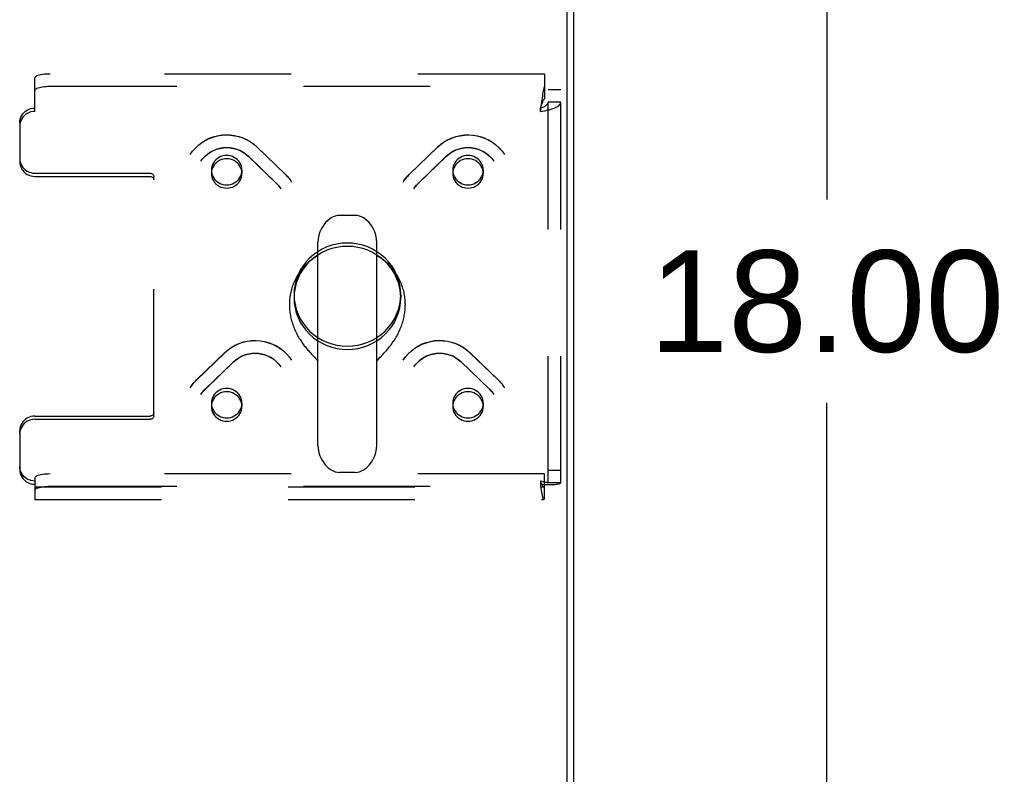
# Model space of a CAD drawing. Header units: inches. Extents: x 0 to 189, y 0 to 122.
# Tile 196 of 226: x 81.41 to 89.49, y 103.65 to 109.84. Entities that reach past the tile are written whole.
import ezdxf

# ---------------------------------------------------------------- set-up
doc = ezdxf.new("R2010")
doc.units = ezdxf.units.IN
doc.header["$LTSCALE"] = 10.388889
doc.header["$MEASUREMENT"] = 0
doc.linetypes.add('HIDDEN', pattern=[0.2, 0.1, -0.1])
doc.layers.get('0').update_dxf_attribs({"linetype": 'CONTINUOUS'})
doc.layers.add('DEFAULT_2', color=8, linetype='HIDDEN')
doc.layers.add('DIMENSIONS', color=7, linetype='CONTINUOUS')
doc.styles.get("Standard").update_dxf_attribs({"font": 'arial.ttf'})
doc.dimstyles.new('DIMSTYLE_1', dxfattribs={"dimtxt": 0.833333, "dimasz": 1.111111, "dimexe": 0.09, "dimexo": 0.07, "dimgap": 0.0375, "dimtad": 0, "dimtih": 1, "dimtoh": 1, "dimzin": 4, "dimdsep": 46, "dimtxsty": 'Standard', "dimblk": '_FILLED', "dimblk1": '_FILLED', "dimblk2": '_FILLED', "dimcen": 0.09, "dimadec": 3, "dimazin": 1, "dimtfac": 1, "dimtdec": 3, "dimtofl": 0, "dimtmove": 0, "dimatfit": 3, "dimldrblk": '_FILLED', "dimfxl": 0, "dimtolj": 1, "dimtzin": 4, "dimarcsym": 0})

# ---------------------------------------------------------------- blocks, each defined once
blk = doc.blocks.new('_FILLED')
at = {"color": 0, "linetype": 'ByBlock'}
blk.add_solid([(0, 0), (-1, 0.2), (-1, -0.2)], dxfattribs=at)
blk = doc.blocks.new('*D6')
at = {"layer": 'DIMENSIONS', "color": 2, "linetype": 'Continuous'}
for p, q in [((86.5058, 116.5352), (89.0323, 116.5352)), ((88.0323, 116.5352), (88.0323, 108.3686)), ((88.0323, 98.5352), (88.0323, 106.7019)), ((86.5058, 98.5352), (89.0323, 98.5352))]:
    blk.add_line(p, q, dxfattribs=at)
at = {"layer": 'DIMENSIONS', "color": 2, "linetype": 'Continuous', "xscale": 1.1111111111, "yscale": 1.1111111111, "zscale": 1.1111111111}
for p, rotation in [((88.0323, 116.5352), 90), ((88.0323, 98.5352), 270)]:
    blk.add_blockref('_FILLED', p, dxfattribs=dict(at, rotation=rotation))
at = {"layer": 'DIMENSIONS', "color": 2, "linetype": 'Continuous', "insert": (88.0323, 107.9519), "char_height": 0.83333, "width": 2.91202, "attachment_point": 2, "line_spacing_factor": 0.9}
blk.add_mtext('18.00', dxfattribs=at)

msp = doc.modelspace()

# ---------------------------------------------------------------- linework, layer by layer
at = {"color": 7, "linetype": 'Continuous'}
for p, q in [((85.902, 98.6616), (85.902, 116.4211)), ((84.1638, 108.2388), (84.0362, 108.2388)), ((83.8585, 106.3534), (83.8585, 108.0163)), ((84.3415, 106.3534), (84.3415, 108.0163)), ((83.625, 107.5119), (83.625, 107.5021)), ((84.575, 107.5119), (84.575, 107.5021)), ((83.8306, 107.0749), (83.8474, 107.0576)), ((83.8474, 107.0576), (83.8545, 107.0502)), ((83.8545, 107.0502), (83.8585, 107.046)), ((84.3415, 107.046), (84.3455, 107.0502)), ((84.3455, 107.0502), (84.3527, 107.0576)), ((84.3527, 107.0576), (84.3694, 107.0749)), ((84.3694, 107.0749), (84.379, 107.0849)), ((84.1638, 106.1308), (84.0362, 106.1308))]:
    msp.add_line(p, q, dxfattribs=at)
at = {"color": 3, "linetype": 'Continuous'}
msp.add_line((85.954, 116.3092), (85.954, 98.7612), dxfattribs=at)
at = {"color": 7, "linetype": 'Continuous'}
for points in [[(83.8585, 107.9087), (83.8514, 107.9046), (83.8409, 107.8982), (83.8305, 107.8915), (83.8204, 107.8845), (83.8104, 107.8773), (83.8007, 107.8698), (83.7911, 107.8621), (83.7818, 107.8541), (83.7726, 107.8459), (83.7637, 107.8374), (83.7551, 107.8288), (83.7467, 107.8199), (83.7385, 107.8109), (83.7305, 107.8016), (83.7228, 107.7921), (83.7154, 107.7824), (83.7083, 107.7726), (83.7014, 107.7625), (83.6947, 107.7523), (83.6884, 107.742), (83.6824, 107.7315), (83.6766, 107.7208), (83.6711, 107.71), (83.6659, 107.699), (83.661, 107.688), (83.6564, 107.6768), (83.6521, 107.6655), (83.6482, 107.6541), (83.6445, 107.6426), (83.6411, 107.631), (83.6381, 107.6193), (83.6353, 107.6076), (83.6329, 107.5957), (83.6308, 107.5839), (83.629, 107.572), (83.6276, 107.56), (83.6265, 107.548), (83.6256, 107.536), (83.6252, 107.524), (83.625, 107.5119)], [(84.575, 107.5119), (84.5748, 107.524), (84.5744, 107.536), (84.5735, 107.548), (84.5724, 107.56), (84.571, 107.5719), (84.5692, 107.5838), (84.5671, 107.5957), (84.5647, 107.6075), (84.5619, 107.6193), (84.5589, 107.6309), (84.5555, 107.6425), (84.5519, 107.654), (84.5479, 107.6654), (84.5436, 107.6767), (84.539, 107.6879), (84.5341, 107.699), (84.5289, 107.71), (84.5234, 107.7208), (84.5177, 107.7314), (84.5116, 107.742), (84.5053, 107.7523), (84.4987, 107.7625), (84.4918, 107.7726), (84.4846, 107.7824), (84.4772, 107.7921), (84.4695, 107.8016), (84.4615, 107.8109), (84.4534, 107.8199), (84.4449, 107.8288), (84.4363, 107.8375), (84.4274, 107.8459), (84.4182, 107.8541), (84.4089, 107.8621), (84.3993, 107.8698), (84.3896, 107.8773), (84.3796, 107.8845), (84.3694, 107.8915), (84.3591, 107.8982), (84.3486, 107.9047), (84.3415, 107.9087)], [(83.625, 107.5021), (83.6251, 107.4952), (83.6254, 107.4841), (83.6259, 107.4729), (83.6268, 107.4617), (83.6279, 107.4506), (83.6293, 107.4394), (83.631, 107.4282), (83.6329, 107.4171), (83.635, 107.406), (83.6375, 107.3949), (83.6402, 107.3839), (83.6431, 107.3729), (83.6463, 107.362), (83.6497, 107.3512), (83.6533, 107.3405), (83.6572, 107.3298), (83.6612, 107.3193), (83.6655, 107.3088), (83.67, 107.2985), (83.6746, 107.2883), (83.6795, 107.2782), (83.6845, 107.2683), (83.6896, 107.2585), (83.6949, 107.2489), (83.7004, 107.2395), (83.7059, 107.2302), (83.7116, 107.221), (83.7174, 107.2121), (83.7232, 107.2033), (83.7291, 107.1947), (83.7351, 107.1863), (83.7411, 107.1781), (83.7471, 107.1701), (83.7531, 107.1623), (83.7592, 107.1547), (83.7652, 107.1473), (83.7712, 107.1401), (83.7771, 107.1331), (83.783, 107.1264), (83.7887, 107.1198), (83.7944, 107.1134), (83.8, 107.1073), (83.8055, 107.1014), (83.8108, 107.0956), (83.816, 107.0901), (83.821, 107.0849), (83.8306, 107.0749)], [(84.379, 107.0849), (84.384, 107.0902), (84.3892, 107.0957), (84.3945, 107.1014), (84.4, 107.1073), (84.4056, 107.1135), (84.4113, 107.1198), (84.4171, 107.1264), (84.4229, 107.1332), (84.4289, 107.1402), (84.4348, 107.1474), (84.4409, 107.1548), (84.4469, 107.1624), (84.4529, 107.1702), (84.4589, 107.1782), (84.4649, 107.1864), (84.4709, 107.1948), (84.4768, 107.2033), (84.4827, 107.2121), (84.4884, 107.2211), (84.4941, 107.2302), (84.4996, 107.2395), (84.5051, 107.249), (84.5104, 107.2586), (84.5155, 107.2684), (84.5205, 107.2783), (84.5254, 107.2883), (84.53, 107.2985), (84.5345, 107.3089), (84.5388, 107.3193), (84.5429, 107.3298), (84.5467, 107.3405), (84.5503, 107.3512), (84.5538, 107.3621), (84.5569, 107.3729), (84.5599, 107.3839), (84.5625, 107.3949), (84.565, 107.406), (84.5671, 107.4171), (84.5691, 107.4282), (84.5707, 107.4394), (84.5721, 107.4506), (84.5732, 107.4618), (84.5741, 107.4729), (84.5746, 107.4841), (84.5749, 107.4952), (84.575, 107.5021)]]:
    msp.add_lwpolyline(points, dxfattribs=at)
for centre, radius, start, end in [((84.1, 108.0163), 0.2415, 123.18477, 180), ((84.0362, 108.1138), 0.125, 90, 123.18477), ((84.1638, 108.1138), 0.125, 56.81523, 90), ((84.1, 108.0163), 0.2415, 0, 56.81523), ((84.1, 106.3533), 0.2415, 180, 236.81523), ((84.1, 106.3533), 0.2415, 303.18477, 360), ((84.0362, 106.2558), 0.125, 236.81523, 270), ((84.1638, 106.2558), 0.125, 270, 303.18477)]:
    msp.add_arc(centre, radius, start, end, dxfattribs=at)
at = {"layer": 'DEFAULT_2', "color": 8, "linetype": 'HIDDEN'}
for p, q in [((81.5375, 109.0912), (81.5375, 109.3657)), ((85.716, 109.3981), (81.6625, 109.3981)), ((85.716, 109.3981), (85.716, 109.2957)), ((81.6625, 109.2976), (85.716, 109.2976)), ((85.716, 109.2957), (85.716, 109.1953)), ((85.85, 109.2687), (85.746, 109.2687)), ((85.746, 106.0444), (85.746, 109.2687)), ((85.85, 106.0444), (85.85, 109.2687)), ((85.683, 109.0912), (85.683, 109.1181)), ((85.85, 109.1663), (85.746, 109.1663)), ((81.4125, 108.9974), (81.4125, 108.9705)), ((81.4125, 108.9705), (81.4125, 108.679)), ((83.3579, 108.8007), (83.5909, 108.5757)), ((83.3595, 108.7987), (83.5925, 108.5737)), ((84.6075, 108.5737), (84.8405, 108.7987)), ((84.6091, 108.5757), (84.8421, 108.8007)), ((83.2857, 108.7259), (83.5186, 108.5009)), ((83.2872, 108.7239), (83.5202, 108.4989)), ((84.6798, 108.4989), (84.9128, 108.7239)), ((84.6814, 108.5009), (84.9143, 108.7259)), ((81.5375, 108.5852), (82.4825, 108.5852)), ((81.5375, 108.5583), (82.4825, 108.5583)), ((82.5125, 108.5293), (82.5125, 108.5562)), ((82.9854, 108.6099), (82.9854, 108.5829)), ((83.2354, 108.6099), (83.2354, 108.5829)), ((84.9646, 108.6099), (84.9646, 108.5829)), ((85.2146, 108.6099), (85.2146, 108.5829)), ((82.5125, 106.595), (82.5125, 108.5293)), ((83.6625, 107.5891), (83.6625, 107.5621)), ((84.5375, 107.5891), (84.5375, 107.5621)), ((82.8614, 106.887), (83.0943, 107.112)), ((82.863, 106.889), (83.0959, 107.114)), ((85.1041, 107.114), (85.337, 106.889)), ((85.1057, 107.112), (85.3386, 106.887)), ((82.9336, 106.8123), (83.1666, 107.0373)), ((82.9352, 106.8142), (83.1682, 107.0392)), ((85.0318, 107.0392), (85.2648, 106.8142)), ((85.0334, 107.0373), (85.2664, 106.8123)), ((82.9854, 106.6982), (82.9854, 106.6713)), ((83.2354, 106.6982), (83.2354, 106.6713)), ((84.9646, 106.6982), (84.9646, 106.6713)), ((85.2146, 106.6982), (85.2146, 106.6713)), ((81.5375, 106.593), (82.4825, 106.593)), ((81.5375, 106.566), (82.4825, 106.566)), ((81.4125, 106.4453), (81.4125, 106.4722)), ((81.4125, 106.4453), (81.4125, 106.1538)), ((85.716, 106.1178), (81.6625, 106.1178)), ((85.716, 105.915), (85.716, 106.1178)), ((85.85, 106.1468), (85.746, 106.1468)), ((81.5375, 106.0855), (81.5375, 106.0331)), ((85.683, 106.06), (85.683, 106.0331)), ((85.85, 106.0444), (85.746, 106.0444)), ((81.5375, 106.0331), (81.5375, 105.9093)), ((81.5375, 106.0133), (85.7105, 106.0133)), ((81.6625, 106.0174), (85.716, 106.0174)), ((81.5375, 105.9093), (85.7105, 105.9093))]:
    msp.add_line(p, q, dxfattribs=at)
for points in [[(81.6625, 109.3981), (81.646, 109.3978), (81.6301, 109.397), (81.6147, 109.3956), (81.6, 109.3938), (81.5864, 109.3914), (81.5741, 109.3886), (81.5633, 109.3854), (81.5542, 109.3819), (81.547, 109.3781), (81.5418, 109.3741), (81.5386, 109.37), (81.5375, 109.3657)], [(81.5375, 109.2653), (81.5386, 109.2696), (81.5418, 109.2737), (81.547, 109.2777), (81.5542, 109.2815), (81.5633, 109.285), (81.5741, 109.2882), (81.5864, 109.291), (81.6, 109.2933), (81.6147, 109.2952), (81.6301, 109.2965), (81.646, 109.2974), (81.6625, 109.2976)], [(85.716, 109.2957), (85.7136, 109.2899), (85.7113, 109.2821), (85.7089, 109.2724), (85.7066, 109.261), (85.7042, 109.248), (85.7019, 109.2336), (85.6995, 109.2179), (85.6971, 109.2012), (85.6948, 109.1837), (85.6924, 109.1655), (85.6901, 109.1469)], [(85.716, 109.1953), (85.7136, 109.1931), (85.7113, 109.1901), (85.7089, 109.1865), (85.7066, 109.1822), (85.7042, 109.1773), (85.7019, 109.1718), (85.6995, 109.1659), (85.6971, 109.1596), (85.6948, 109.153), (85.6924, 109.1461), (85.6901, 109.1391)], [(81.4125, 108.9974), (81.4136, 109.0133), (81.4168, 109.0286), (81.422, 109.0436), (81.4292, 109.0578), (81.4383, 109.0709), (81.4491, 109.0828), (81.4614, 109.0932), (81.475, 109.1019), (81.4897, 109.1089), (81.5051, 109.114), (81.521, 109.1171), (81.5375, 109.1181)], [(85.683, 109.0912), (85.7017, 109.0938), (85.7202, 109.0968), (85.7382, 109.1005), (85.7555, 109.1046), (85.7718, 109.1092), (85.7871, 109.1143), (85.8011, 109.1198), (85.8136, 109.1257), (85.8244, 109.1319), (85.8335, 109.1384), (85.8406, 109.1452), (85.8458, 109.1521), (85.849, 109.1592), (85.85, 109.1663)], [(85.683, 109.1181), (85.6901, 109.1205), (85.697, 109.1231), (85.7038, 109.1259), (85.7103, 109.1288), (85.7165, 109.132), (85.7223, 109.1353), (85.7275, 109.1388), (85.7323, 109.1425), (85.7363, 109.1462), (85.7398, 109.1501), (85.7425, 109.1541), (85.7444, 109.1581), (85.7456, 109.1622), (85.746, 109.1663)], [(85.6901, 109.1469), (85.6854, 109.1095), (85.683, 109.0912)], [(85.6901, 109.1391), (85.6854, 109.125), (85.683, 109.1181)], [(81.5375, 109.0912), (81.521, 109.0901), (81.5051, 109.0871), (81.4897, 109.082), (81.475, 109.075), (81.4614, 109.0662), (81.4491, 109.0558), (81.4383, 109.044), (81.4292, 109.0308), (81.422, 109.0167), (81.4168, 109.0017), (81.4136, 108.9864), (81.4125, 108.9705)], [(82.8107, 108.7367), (82.8307, 108.765), (82.8535, 108.7912), (82.8789, 108.8152), (82.9066, 108.8366), (82.9363, 108.8551), (82.9678, 108.8707), (83.0007, 108.8831), (83.0346, 108.8922), (83.0693, 108.898), (83.1044, 108.9003), (83.1395, 108.8992), (83.1743, 108.8946), (83.2084, 108.8867), (83.2415, 108.8755), (83.2733, 108.8611), (83.3035, 108.8437), (83.3318, 108.8235), (83.3579, 108.8007)], [(82.8107, 108.7367), (82.8307, 108.7648), (82.8535, 108.7908), (82.8789, 108.8145), (82.9066, 108.8355), (82.9363, 108.8538), (82.9678, 108.8691), (83.0007, 108.8813), (83.0348, 108.8902), (83.0695, 108.8959), (83.1047, 108.8981), (83.14, 108.897), (83.1749, 108.8924), (83.2092, 108.8845), (83.2426, 108.8734), (83.2746, 108.8591), (83.3049, 108.8417), (83.3334, 108.8215), (83.3595, 108.7987)], [(84.8405, 108.7987), (84.8666, 108.8215), (84.895, 108.8417), (84.9254, 108.859), (84.9573, 108.8733), (84.9906, 108.8845), (85.0249, 108.8924), (85.0599, 108.8969), (85.0951, 108.8981), (85.1303, 108.8959), (85.1651, 108.8903), (85.1991, 108.8813), (85.2321, 108.8692), (85.2636, 108.8539), (85.2933, 108.8356), (85.3211, 108.8145), (85.3465, 108.7909), (85.3693, 108.7648), (85.3893, 108.7367)], [(84.8421, 108.8007), (84.8683, 108.8236), (84.8967, 108.8439), (84.9271, 108.8614), (84.9592, 108.8758), (84.9926, 108.887), (85.0269, 108.8948), (85.0618, 108.8993), (85.097, 108.9003), (85.132, 108.8978), (85.1666, 108.8919), (85.2005, 108.8827), (85.2332, 108.8703), (85.2644, 108.8547), (85.2939, 108.8362), (85.3214, 108.8149), (85.3466, 108.7911), (85.3693, 108.7649), (85.3893, 108.7367)], [(82.8994, 108.6823), (82.9155, 108.7044), (82.934, 108.7247), (82.9548, 108.7429), (82.9776, 108.7588), (83.002, 108.772), (83.0278, 108.7825), (83.0546, 108.7901), (83.0821, 108.7948), (83.11, 108.7963), (83.1378, 108.7949), (83.1653, 108.7904), (83.1921, 108.7829), (83.2178, 108.7725), (83.2422, 108.7595), (83.2649, 108.7439), (83.2857, 108.7259)], [(82.8994, 108.6823), (82.9156, 108.7045), (82.9344, 108.7246), (82.9553, 108.7425), (82.9782, 108.758), (83.0027, 108.7709), (83.0286, 108.781), (83.0554, 108.7883), (83.083, 108.7928), (83.1109, 108.7942), (83.1387, 108.7927), (83.1663, 108.7882), (83.1931, 108.7808), (83.219, 108.7705), (83.2435, 108.7575), (83.2663, 108.7419), (83.2872, 108.7239)], [(84.9128, 108.7239), (84.9336, 108.7419), (84.9565, 108.7575), (84.981, 108.7705), (85.0068, 108.7807), (85.0336, 108.7881), (85.0611, 108.7927), (85.089, 108.7942), (85.1169, 108.7928), (85.1444, 108.7884), (85.1713, 108.7811), (85.1972, 108.7709), (85.2217, 108.758), (85.2446, 108.7425), (85.2656, 108.7246), (85.2844, 108.7045), (85.3006, 108.6823)], [(84.9143, 108.7259), (84.9352, 108.7439), (84.958, 108.7596), (84.9825, 108.7727), (85.0084, 108.783), (85.0353, 108.7905), (85.0628, 108.7949), (85.0907, 108.7963), (85.1186, 108.7947), (85.146, 108.79), (85.1728, 108.7823), (85.1984, 108.7718), (85.2227, 108.7586), (85.2454, 108.7428), (85.266, 108.7247), (85.2845, 108.7044), (85.3006, 108.6823)], [(81.4125, 108.7059), (81.4136, 108.69), (81.4168, 108.6747), (81.422, 108.6597), (81.4292, 108.6455), (81.4383, 108.6324), (81.4491, 108.6205), (81.4614, 108.6101), (81.475, 108.6013), (81.4897, 108.5944), (81.5051, 108.5893), (81.521, 108.5862), (81.5375, 108.5852)], [(83.1104, 108.7306), (83.0941, 108.7296), (83.0781, 108.7265), (83.0626, 108.7214), (83.0479, 108.7144), (83.0343, 108.7057), (83.0221, 108.6952), (83.0113, 108.6834), (83.0022, 108.6702), (82.995, 108.6561), (82.9897, 108.6411), (82.9865, 108.6256), (82.9854, 108.6099)], [(83.1104, 108.7037), (83.0941, 108.7027), (83.0781, 108.6996), (83.0626, 108.6945), (83.0479, 108.6875), (83.0343, 108.6787), (83.0221, 108.6683), (83.0113, 108.6564), (83.0022, 108.6433), (82.995, 108.6292), (82.9897, 108.6142), (82.9865, 108.5987), (82.9854, 108.5829)], [(83.1988, 108.6952), (83.1865, 108.7057), (83.1729, 108.7144), (83.1583, 108.7214), (83.1428, 108.7265), (83.1268, 108.7296), (83.1104, 108.7306)], [(83.1988, 108.6683), (83.1865, 108.6787), (83.1729, 108.6875), (83.1583, 108.6945), (83.1428, 108.6996), (83.1268, 108.7027), (83.1104, 108.7037)], [(85.0896, 108.7306), (85.0732, 108.7296), (85.0572, 108.7265), (85.0417, 108.7214), (85.0271, 108.7144), (85.0135, 108.7057), (85.0012, 108.6952)], [(85.0896, 108.7037), (85.0732, 108.7027), (85.0572, 108.6996), (85.0417, 108.6945), (85.0271, 108.6875), (85.0135, 108.6787), (85.0012, 108.6683)], [(85.2146, 108.6099), (85.2135, 108.6256), (85.2103, 108.6411), (85.205, 108.6561), (85.1978, 108.6702), (85.1887, 108.6834), (85.1779, 108.6952), (85.1657, 108.7057), (85.1521, 108.7144), (85.1374, 108.7214), (85.1219, 108.7265), (85.1059, 108.7296), (85.0896, 108.7306)], [(85.2146, 108.5829), (85.2135, 108.5987), (85.2103, 108.6142), (85.205, 108.6292), (85.1978, 108.6433), (85.1887, 108.6564), (85.1779, 108.6683), (85.1657, 108.6787), (85.1521, 108.6875), (85.1374, 108.6945), (85.1219, 108.6996), (85.1059, 108.7027), (85.0896, 108.7037)], [(81.4125, 108.679), (81.4136, 108.6631), (81.4168, 108.6477), (81.422, 108.6328), (81.4292, 108.6186), (81.4383, 108.6055), (81.4491, 108.5936), (81.4614, 108.5832), (81.475, 108.5744), (81.4897, 108.5675), (81.5051, 108.5624), (81.521, 108.5593), (81.5375, 108.5583)], [(83.2354, 108.6099), (83.2344, 108.6256), (83.2312, 108.6411), (83.2259, 108.6561), (83.2187, 108.6702), (83.2097, 108.6833), (83.1988, 108.6952)], [(83.2354, 108.5829), (83.2344, 108.5987), (83.2312, 108.6142), (83.2259, 108.6291), (83.2187, 108.6433), (83.2097, 108.6563), (83.1988, 108.6683)], [(85.0012, 108.6952), (84.9903, 108.6833), (84.9813, 108.6702), (84.9741, 108.6561), (84.9688, 108.6411), (84.9656, 108.6256), (84.9646, 108.6099)], [(85.0012, 108.6683), (84.9903, 108.6563), (84.9813, 108.6433), (84.9741, 108.6291), (84.9688, 108.6142), (84.9656, 108.5987), (84.9646, 108.5829)], [(82.4825, 108.5852), (82.4885, 108.5846), (82.494, 108.583), (82.4992, 108.5803), (82.5037, 108.5767), (82.5074, 108.5723), (82.5102, 108.5673), (82.5119, 108.562), (82.5125, 108.5562)], [(82.4825, 108.5583), (82.4885, 108.5577), (82.494, 108.5561), (82.4992, 108.5534), (82.5037, 108.5498), (82.5074, 108.5454), (82.5102, 108.5404), (82.5119, 108.535), (82.5125, 108.5293)], [(82.9854, 108.6099), (82.9865, 108.5941), (82.9897, 108.5786), (82.995, 108.5637), (83.0022, 108.5495), (83.0113, 108.5364), (83.0221, 108.5245)], [(82.9854, 108.5829), (82.9865, 108.5672), (82.9897, 108.5517), (82.995, 108.5367), (83.0022, 108.5226), (83.0113, 108.5094), (83.0221, 108.4976)], [(83.1104, 108.4891), (83.1269, 108.4902), (83.1428, 108.4932), (83.1583, 108.4983), (83.1729, 108.5053), (83.1865, 108.5141), (83.1988, 108.5245), (83.2096, 108.5364), (83.2187, 108.5495), (83.2259, 108.5637), (83.2312, 108.5786), (83.2344, 108.5941), (83.2354, 108.6099)], [(83.1104, 108.4622), (83.1269, 108.4633), (83.1428, 108.4663), (83.1583, 108.4714), (83.1729, 108.4784), (83.1865, 108.4872), (83.1988, 108.4976), (83.2096, 108.5095), (83.2187, 108.5226), (83.2259, 108.5367), (83.2312, 108.5517), (83.2344, 108.5672), (83.2354, 108.5829)], [(83.5909, 108.5757), (83.6006, 108.5659), (83.61, 108.5557), (83.6189, 108.5452), (83.6274, 108.5344), (83.6355, 108.5232), (83.6431, 108.5117)], [(83.5925, 108.5737), (83.6019, 108.5642), (83.611, 108.5543), (83.6197, 108.5441), (83.6279, 108.5336), (83.6357, 108.5228)], [(84.5569, 108.5117), (84.5645, 108.5232), (84.5726, 108.5344), (84.5811, 108.5452), (84.59, 108.5557), (84.5994, 108.5659), (84.6091, 108.5757)], [(84.5643, 108.5228), (84.5721, 108.5336), (84.5803, 108.5441), (84.589, 108.5543), (84.5981, 108.5642), (84.6075, 108.5737)], [(84.9646, 108.6099), (84.9656, 108.5941), (84.9688, 108.5786), (84.9741, 108.5637), (84.9813, 108.5495), (84.9904, 108.5364), (85.0012, 108.5245), (85.0135, 108.5141), (85.0271, 108.5053), (85.0417, 108.4983), (85.0572, 108.4932), (85.0731, 108.4902), (85.0896, 108.4891)], [(84.9646, 108.5829), (84.9656, 108.5672), (84.9688, 108.5517), (84.9741, 108.5367), (84.9813, 108.5226), (84.9904, 108.5095), (85.0012, 108.4976), (85.0135, 108.4872), (85.0271, 108.4784), (85.0417, 108.4714), (85.0572, 108.4663), (85.0731, 108.4633), (85.0896, 108.4622)], [(85.1779, 108.5245), (85.1887, 108.5364), (85.1978, 108.5495), (85.205, 108.5637), (85.2103, 108.5786), (85.2135, 108.5941), (85.2146, 108.6099)], [(85.1779, 108.4976), (85.1887, 108.5094), (85.1978, 108.5226), (85.205, 108.5367), (85.2103, 108.5517), (85.2135, 108.5672), (85.2146, 108.5829)], [(83.0221, 108.5245), (83.0345, 108.514), (83.0479, 108.5053), (83.0626, 108.4983), (83.0781, 108.4932), (83.094, 108.4902), (83.1104, 108.4891)], [(83.0221, 108.4976), (83.0345, 108.4871), (83.0479, 108.4784), (83.0626, 108.4714), (83.0781, 108.4663), (83.094, 108.4633), (83.1104, 108.4622)], [(83.5186, 108.5009), (83.5253, 108.4942), (83.5317, 108.4872), (83.5378, 108.4801), (83.5437, 108.4727), (83.5492, 108.4651), (83.5545, 108.4573)], [(83.5202, 108.4989), (83.5266, 108.4925), (83.5327, 108.4859), (83.5385, 108.4791), (83.5441, 108.472), (83.5494, 108.4648)], [(84.6455, 108.4573), (84.6508, 108.4651), (84.6563, 108.4727), (84.6622, 108.4801), (84.6683, 108.4872), (84.6747, 108.4942), (84.6814, 108.5009)], [(84.6506, 108.4648), (84.6559, 108.472), (84.6615, 108.4791), (84.6673, 108.4859), (84.6734, 108.4925), (84.6798, 108.4989)], [(85.0896, 108.4891), (85.106, 108.4902), (85.1219, 108.4932), (85.1374, 108.4983), (85.1521, 108.5053), (85.1655, 108.514), (85.1779, 108.5245)], [(85.0896, 108.4622), (85.106, 108.4633), (85.1219, 108.4663), (85.1374, 108.4714), (85.1521, 108.4784), (85.1655, 108.4871), (85.1779, 108.4976)], [(84.1, 108.0117), (84.0569, 108.0096), (84.0146, 108.0035), (83.973, 107.9934), (83.9326, 107.9795), (83.8938, 107.9617), (83.8569, 107.9404), (83.8225, 107.9157), (83.7906, 107.8879), (83.7618, 107.8571), (83.7362, 107.8238), (83.7142, 107.7883), (83.6958, 107.7508), (83.6814, 107.7117), (83.6709, 107.6715), (83.6646, 107.6305), (83.6625, 107.5891)], [(84.1, 107.9847), (84.0569, 107.9827), (84.0146, 107.9766), (83.973, 107.9665), (83.9326, 107.9526), (83.8938, 107.9348), (83.8569, 107.9135), (83.8225, 107.8888), (83.7906, 107.861), (83.7618, 107.8302), (83.7362, 107.7969), (83.7142, 107.7613), (83.6958, 107.7239), (83.6814, 107.6848), (83.6709, 107.6446), (83.6646, 107.6036), (83.6625, 107.5621)], [(84.5375, 107.5891), (84.5354, 107.6305), (84.5291, 107.6715), (84.5186, 107.7117), (84.5042, 107.7508), (84.4858, 107.7883), (84.4638, 107.8238), (84.4382, 107.8571), (84.4094, 107.8879), (84.3775, 107.9157), (84.3431, 107.9404), (84.3062, 107.9617), (84.2674, 107.9795), (84.227, 107.9934), (84.1854, 108.0035), (84.1431, 108.0096), (84.1, 108.0117)], [(84.5375, 107.5621), (84.5354, 107.6036), (84.5291, 107.6446), (84.5186, 107.6848), (84.5042, 107.7239), (84.4858, 107.7613), (84.4638, 107.7969), (84.4382, 107.8302), (84.4094, 107.861), (84.3775, 107.8888), (84.3431, 107.9135), (84.3062, 107.9348), (84.2674, 107.9526), (84.227, 107.9665), (84.1854, 107.9766), (84.1431, 107.9827), (84.1, 107.9847)], [(83.6625, 107.5891), (83.6646, 107.5476), (83.6709, 107.5066), (83.6814, 107.4664), (83.6958, 107.4273), (83.7142, 107.3899), (83.7362, 107.3543), (83.7618, 107.321), (83.7906, 107.2902), (83.8225, 107.2624), (83.8569, 107.2377), (83.8938, 107.2164), (83.9326, 107.1986), (83.973, 107.1847), (84.0146, 107.1746), (84.0569, 107.1685), (84.1, 107.1665)], [(84.1, 107.1665), (84.1431, 107.1685), (84.1854, 107.1746), (84.227, 107.1847), (84.2674, 107.1986), (84.3062, 107.2164), (84.3431, 107.2377), (84.3775, 107.2624), (84.4094, 107.2902), (84.4382, 107.321), (84.4638, 107.3543), (84.4858, 107.3899), (84.5042, 107.4273), (84.5186, 107.4664), (84.5291, 107.5066), (84.5354, 107.5476), (84.5375, 107.5891)], [(83.6625, 107.5621), (83.6646, 107.5207), (83.6709, 107.4797), (83.6814, 107.4395), (83.6958, 107.4004), (83.7142, 107.3629), (83.7362, 107.3274), (83.7618, 107.2941), (83.7906, 107.2633), (83.8225, 107.2355), (83.8569, 107.2108), (83.8938, 107.1895), (83.9326, 107.1717), (83.973, 107.1578), (84.0146, 107.1477), (84.0569, 107.1416), (84.1, 107.1396)], [(84.1, 107.1396), (84.1431, 107.1416), (84.1854, 107.1477), (84.227, 107.1578), (84.2674, 107.1717), (84.3062, 107.1895), (84.3431, 107.2108), (84.3775, 107.2355), (84.4094, 107.2633), (84.4382, 107.2941), (84.4638, 107.3274), (84.4858, 107.3629), (84.5042, 107.4004), (84.5186, 107.4395), (84.5291, 107.4797), (84.5354, 107.5207), (84.5375, 107.5621)], [(83.0943, 107.112), (83.1205, 107.1348), (83.1489, 107.155), (83.1792, 107.1724), (83.2112, 107.1867), (83.2445, 107.1978), (83.2788, 107.2057), (83.3137, 107.2103), (83.3489, 107.2115), (83.3841, 107.2092), (83.4189, 107.2036), (83.453, 107.1947), (83.4859, 107.1825), (83.5174, 107.1672), (83.5472, 107.1489), (83.5749, 107.1279), (83.6003, 107.1042), (83.6231, 107.0782), (83.6431, 107.0501)], [(83.0959, 107.114), (83.1221, 107.1369), (83.1506, 107.1572), (83.181, 107.1747), (83.2131, 107.1891), (83.2464, 107.2003), (83.2807, 107.2082), (83.3157, 107.2126), (83.3508, 107.2136), (83.3859, 107.2111), (83.4205, 107.2053), (83.4543, 107.1961), (83.487, 107.1836), (83.5182, 107.168), (83.5478, 107.1495), (83.5752, 107.1282), (83.6004, 107.1044), (83.6231, 107.0783), (83.6431, 107.0501)], [(84.5569, 107.0501), (84.5769, 107.0783), (84.5997, 107.1045), (84.6251, 107.1285), (84.6528, 107.1499), (84.6825, 107.1685), (84.714, 107.184), (84.7468, 107.1964), (84.7808, 107.2056), (84.8155, 107.2113), (84.8505, 107.2136), (84.8856, 107.2125), (84.9204, 107.2079), (84.9546, 107.2), (84.9877, 107.1888), (85.0195, 107.1745), (85.0497, 107.1571), (85.078, 107.1369), (85.1041, 107.114)], [(84.5569, 107.0501), (84.5769, 107.0782), (84.5997, 107.1042), (84.625, 107.1278), (84.6527, 107.1489), (84.6825, 107.1671), (84.714, 107.1824), (84.7469, 107.1946), (84.7809, 107.2036), (84.8157, 107.2092), (84.8509, 107.2114), (84.8861, 107.2103), (84.9211, 107.2058), (84.9554, 107.1979), (84.9887, 107.1867), (85.0207, 107.1724), (85.0511, 107.1551), (85.0795, 107.1349), (85.1057, 107.112)], [(83.1666, 107.0373), (83.1875, 107.0553), (83.2103, 107.0708), (83.2348, 107.0838), (83.2606, 107.0941), (83.2874, 107.1015), (83.3149, 107.106), (83.3428, 107.1075), (83.3707, 107.1061), (83.3982, 107.1017), (83.4251, 107.0944), (83.451, 107.0843), (83.4756, 107.0714), (83.4985, 107.0559), (83.5195, 107.038), (83.5382, 107.0178), (83.5545, 106.9956)], [(83.1682, 107.0392), (83.189, 107.0572), (83.2118, 107.0729), (83.2363, 107.086), (83.2622, 107.0964), (83.2891, 107.1038), (83.3167, 107.1083), (83.3445, 107.1097), (83.3724, 107.108), (83.3999, 107.1033), (83.4266, 107.0957), (83.4523, 107.0851), (83.4766, 107.0719), (83.4992, 107.0561), (83.5199, 107.038), (83.5384, 107.0178), (83.5545, 106.9956)], [(84.6455, 106.9956), (84.6617, 107.0178), (84.6802, 107.0381), (84.701, 107.0563), (84.7237, 107.0721), (84.7482, 107.0854), (84.7739, 107.0959), (84.8008, 107.1035), (84.8283, 107.1081), (84.8561, 107.1097), (84.884, 107.1082), (84.9114, 107.1037), (84.9382, 107.0962), (84.9639, 107.0859), (84.9883, 107.0728), (85.011, 107.0572), (85.0318, 107.0392)], [(84.6455, 106.9956), (84.6618, 107.0178), (84.6805, 107.0379), (84.7015, 107.0558), (84.7244, 107.0713), (84.7489, 107.0842), (84.7747, 107.0944), (84.8016, 107.1017), (84.8291, 107.1061), (84.857, 107.1075), (84.8849, 107.106), (84.9124, 107.1015), (84.9393, 107.0941), (84.9651, 107.0838), (84.9896, 107.0709), (85.0125, 107.0553), (85.0334, 107.0373)], [(82.8107, 106.8251), (82.8184, 106.8365), (82.8264, 106.8477), (82.8349, 106.8585), (82.8439, 106.869), (82.8532, 106.8792), (82.863, 106.889)], [(82.8181, 106.8362), (82.8259, 106.847), (82.8342, 106.8575), (82.8428, 106.8676), (82.8519, 106.8775), (82.8614, 106.887)], [(85.337, 106.889), (85.3468, 106.8792), (85.3561, 106.869), (85.3651, 106.8585), (85.3736, 106.8477), (85.3816, 106.8365), (85.3893, 106.8251)], [(85.3386, 106.887), (85.3481, 106.8775), (85.3572, 106.8676), (85.3658, 106.8575), (85.3741, 106.847), (85.3819, 106.8362)], [(82.8994, 106.7706), (82.9046, 106.7784), (82.9102, 106.786), (82.916, 106.7934), (82.9221, 106.8006), (82.9285, 106.8075), (82.9352, 106.8142)], [(82.9044, 106.7781), (82.9097, 106.7854), (82.9153, 106.7924), (82.9212, 106.7993), (82.9273, 106.8059), (82.9336, 106.8123)], [(83.0221, 106.7836), (83.0113, 106.7717), (83.0022, 106.7586), (82.995, 106.7444), (82.9897, 106.7294), (82.9865, 106.7139), (82.9854, 106.6982)], [(83.1104, 106.8189), (83.094, 106.8179), (83.0781, 106.8148), (83.0626, 106.8097), (83.0479, 106.8028), (83.0345, 106.794), (83.0221, 106.7836)], [(83.1104, 106.792), (83.094, 106.7909), (83.0781, 106.7879), (83.0626, 106.7828), (83.0479, 106.7758), (83.0345, 106.7671), (83.0221, 106.7566)], [(83.2354, 106.6982), (83.2344, 106.7139), (83.2312, 106.7294), (83.2259, 106.7444), (83.2187, 106.7586), (83.2096, 106.7717), (83.1988, 106.7836), (83.1865, 106.794), (83.1729, 106.8028), (83.1583, 106.8097), (83.1428, 106.8148), (83.1269, 106.8179), (83.1104, 106.8189)], [(83.2354, 106.6713), (83.2344, 106.687), (83.2312, 106.7025), (83.2259, 106.7175), (83.2187, 106.7316), (83.2096, 106.7448), (83.1988, 106.7566), (83.1865, 106.7671), (83.1729, 106.7758), (83.1583, 106.7828), (83.1428, 106.7879), (83.1269, 106.7909), (83.1104, 106.792)], [(85.0896, 106.8189), (85.0731, 106.8179), (85.0572, 106.8148), (85.0417, 106.8097), (85.0271, 106.8028), (85.0135, 106.794), (85.0012, 106.7836), (84.9904, 106.7717), (84.9813, 106.7586), (84.9741, 106.7444), (84.9688, 106.7294), (84.9656, 106.7139), (84.9646, 106.6982)], [(85.0896, 106.792), (85.0731, 106.7909), (85.0572, 106.7879), (85.0417, 106.7828), (85.0271, 106.7758), (85.0135, 106.7671), (85.0012, 106.7566), (84.9904, 106.7448), (84.9813, 106.7316), (84.9741, 106.7175), (84.9688, 106.7025), (84.9656, 106.687), (84.9646, 106.6713)], [(85.1779, 106.7836), (85.1655, 106.794), (85.1521, 106.8028), (85.1374, 106.8097), (85.1219, 106.8148), (85.106, 106.8179), (85.0896, 106.8189)], [(85.1779, 106.7566), (85.1655, 106.7671), (85.1521, 106.7758), (85.1374, 106.7828), (85.1219, 106.7879), (85.106, 106.7909), (85.0896, 106.792)], [(85.2146, 106.6982), (85.2135, 106.7139), (85.2103, 106.7294), (85.205, 106.7444), (85.1978, 106.7586), (85.1887, 106.7717), (85.1779, 106.7836)], [(85.2648, 106.8142), (85.2715, 106.8075), (85.2779, 106.8006), (85.284, 106.7934), (85.2898, 106.786), (85.2954, 106.7784), (85.3006, 106.7706)], [(85.2664, 106.8123), (85.2727, 106.8059), (85.2788, 106.7993), (85.2847, 106.7924), (85.2903, 106.7854), (85.2956, 106.7781)], [(83.0221, 106.7566), (83.0113, 106.7448), (83.0022, 106.7316), (82.995, 106.7175), (82.9897, 106.7025), (82.9865, 106.687), (82.9854, 106.6713)], [(82.9854, 106.6982), (82.9865, 106.6824), (82.9897, 106.6669), (82.995, 106.652), (83.0022, 106.6378), (83.0113, 106.6247), (83.0221, 106.6128), (83.0343, 106.6024), (83.0479, 106.5936), (83.0626, 106.5866), (83.0781, 106.5816), (83.0941, 106.5785), (83.1104, 106.5774)], [(83.1988, 106.6128), (83.2097, 106.6248), (83.2187, 106.6378), (83.2259, 106.652), (83.2312, 106.6669), (83.2344, 106.6824), (83.2354, 106.6982)], [(84.9646, 106.6982), (84.9656, 106.6824), (84.9688, 106.6669), (84.9741, 106.652), (84.9813, 106.6378), (84.9903, 106.6248), (85.0012, 106.6128)], [(85.0896, 106.5774), (85.1059, 106.5785), (85.1219, 106.5816), (85.1374, 106.5866), (85.1521, 106.5936), (85.1657, 106.6024), (85.1779, 106.6128), (85.1887, 106.6247), (85.1978, 106.6378), (85.205, 106.652), (85.2103, 106.6669), (85.2135, 106.6824), (85.2146, 106.6982)], [(85.2146, 106.6713), (85.2135, 106.687), (85.2103, 106.7025), (85.205, 106.7175), (85.1978, 106.7316), (85.1887, 106.7448), (85.1779, 106.7566)], [(82.5125, 106.6219), (82.5119, 106.6162), (82.5102, 106.6108), (82.5074, 106.6058), (82.5037, 106.6014), (82.4992, 106.5978), (82.494, 106.5952), (82.4885, 106.5935), (82.4825, 106.593)], [(82.9854, 106.6713), (82.9865, 106.6555), (82.9897, 106.64), (82.995, 106.6251), (83.0022, 106.6109), (83.0113, 106.5978), (83.0221, 106.5859), (83.0343, 106.5755), (83.0479, 106.5667), (83.0626, 106.5597), (83.0781, 106.5546), (83.0941, 106.5516), (83.1104, 106.5505)], [(83.1104, 106.5774), (83.1268, 106.5785), (83.1428, 106.5816), (83.1583, 106.5866), (83.1729, 106.5936), (83.1865, 106.6024), (83.1988, 106.6128)], [(83.1988, 106.5859), (83.2097, 106.5979), (83.2187, 106.6109), (83.2259, 106.6251), (83.2312, 106.64), (83.2344, 106.6555), (83.2354, 106.6713)], [(84.9646, 106.6713), (84.9656, 106.6555), (84.9688, 106.64), (84.9741, 106.6251), (84.9813, 106.6109), (84.9903, 106.5979), (85.0012, 106.5859)], [(85.0012, 106.6128), (85.0135, 106.6024), (85.0271, 106.5936), (85.0417, 106.5866), (85.0572, 106.5816), (85.0732, 106.5785), (85.0896, 106.5774)], [(85.0896, 106.5505), (85.1059, 106.5516), (85.1219, 106.5546), (85.1374, 106.5597), (85.1521, 106.5667), (85.1657, 106.5755), (85.1779, 106.5859), (85.1887, 106.5978), (85.1978, 106.6109), (85.205, 106.6251), (85.2103, 106.64), (85.2135, 106.6555), (85.2146, 106.6713)], [(81.5375, 106.593), (81.521, 106.5919), (81.5051, 106.5888), (81.4897, 106.5837), (81.475, 106.5768), (81.4614, 106.568), (81.4491, 106.5576), (81.4383, 106.5457), (81.4292, 106.5326), (81.422, 106.5184), (81.4168, 106.5035), (81.4136, 106.4881), (81.4125, 106.4722)], [(81.5375, 106.566), (81.521, 106.565), (81.5051, 106.5619), (81.4897, 106.5568), (81.475, 106.5499), (81.4614, 106.5411), (81.4491, 106.5307), (81.4383, 106.5188), (81.4292, 106.5057), (81.422, 106.4915), (81.4168, 106.4765), (81.4136, 106.4612), (81.4125, 106.4453)], [(82.5125, 106.595), (82.5119, 106.5893), (82.5102, 106.5839), (82.5074, 106.5789), (82.5037, 106.5745), (82.4992, 106.5709), (82.494, 106.5682), (82.4885, 106.5666), (82.4825, 106.566)], [(83.1104, 106.5505), (83.1268, 106.5516), (83.1428, 106.5546), (83.1583, 106.5597), (83.1729, 106.5667), (83.1865, 106.5755), (83.1988, 106.5859)], [(85.0012, 106.5859), (85.0135, 106.5755), (85.0271, 106.5667), (85.0417, 106.5597), (85.0572, 106.5546), (85.0732, 106.5516), (85.0896, 106.5505)], [(81.5375, 106.06), (81.521, 106.0611), (81.5051, 106.0641), (81.4897, 106.0692), (81.475, 106.0762), (81.4614, 106.085), (81.4491, 106.0954), (81.4383, 106.1072), (81.4292, 106.1204), (81.422, 106.1345), (81.4168, 106.1495), (81.4136, 106.1649), (81.4125, 106.1807)], [(81.4125, 106.1538), (81.4136, 106.1379), (81.4168, 106.1226), (81.422, 106.1076), (81.4292, 106.0935), (81.4383, 106.0803), (81.4491, 106.0684), (81.4614, 106.058), (81.475, 106.0493), (81.4897, 106.0423), (81.5051, 106.0372), (81.521, 106.0341), (81.5375, 106.0331)], [(81.6625, 106.1178), (81.646, 106.1175), (81.6301, 106.1167), (81.6147, 106.1154), (81.6, 106.1135), (81.5864, 106.1111), (81.5741, 106.1083), (81.5633, 106.1052), (81.5542, 106.1016), (81.547, 106.0978), (81.5418, 106.0938), (81.5386, 106.0897), (81.5375, 106.0855)], [(85.7363, 106.0471), (85.7275, 106.0488), (85.7223, 106.0499), (85.7165, 106.0511), (85.7103, 106.0525), (85.7038, 106.0541), (85.697, 106.0559), (85.6901, 106.0578), (85.683, 106.06)], [(85.683, 106.06), (85.6854, 106.0533), (85.6877, 106.0469), (85.6901, 106.0408), (85.6924, 106.0352), (85.6948, 106.0301), (85.6971, 106.0256), (85.6995, 106.0217), (85.7019, 106.0186), (85.7042, 106.0161), (85.7066, 106.0144), (85.7089, 106.0135), (85.7105, 106.0133)], [(85.85, 106.0444), (85.849, 106.0419), (85.8458, 106.0394), (85.8406, 106.037), (85.8335, 106.0348), (85.8244, 106.0328), (85.8136, 106.0311), (85.8011, 106.0298), (85.7871, 106.0289), (85.7718, 106.0283), (85.7555, 106.0283), (85.7382, 106.0287), (85.7202, 106.0296), (85.7017, 106.0311), (85.683, 106.0331)], [(85.7614, 106.0444), (85.7609, 106.0444), (85.7594, 106.0445), (85.7569, 106.0446), (85.7536, 106.0449), (85.7494, 106.0453), (85.7446, 106.0459), (85.7391, 106.0467), (85.7336, 106.0477)], [(85.746, 106.0444), (85.7456, 106.0449), (85.7444, 106.0454), (85.7425, 106.0459), (85.7398, 106.0465), (85.7363, 106.0471)], [(81.5375, 105.985), (81.5386, 105.9893), (81.5418, 105.9934), (81.547, 105.9974), (81.5542, 106.0012), (81.5633, 106.0047), (81.5741, 106.0079), (81.5864, 106.0107), (81.6, 106.013), (81.6147, 106.0149), (81.6301, 106.0163), (81.646, 106.0171), (81.6625, 106.0174)], [(85.683, 106.0331), (85.6854, 106.0153), (85.6877, 105.9983), (85.6901, 105.9822), (85.6924, 105.9674), (85.6948, 105.9539), (85.6971, 105.9419), (85.6995, 105.9317), (85.7019, 105.9232), (85.7042, 105.9167), (85.7066, 105.9122), (85.7089, 105.9098), (85.7105, 105.9093)], [(85.7105, 106.0133), (85.7113, 106.0134), (85.7136, 106.014), (85.716, 106.0155)], [(85.7105, 105.9093), (85.7113, 105.9094), (85.7136, 105.9112), (85.716, 105.915)]]:
    msp.add_lwpolyline(points, dxfattribs=at)

# ---------------------------------------------------------------- dimensions: what is measured, and where the dimension line sits
at = {"layer": 'DIMENSIONS', "color": 2, "linetype": 'Continuous'}
dim = msp.add_linear_dim(base=(88.0323, 98.5352), p1=(86.4358, 116.5352), p2=(86.4358, 98.5352), angle=270, dimstyle='DIMSTYLE_1', dxfattribs=at)
dim.commit()
dim.dimension.update_dxf_attribs({"geometry": '*D6', "text_midpoint": (88.0677, 107.5306), "dimtype": 160})

doc.saveas('drawing.dxf')
